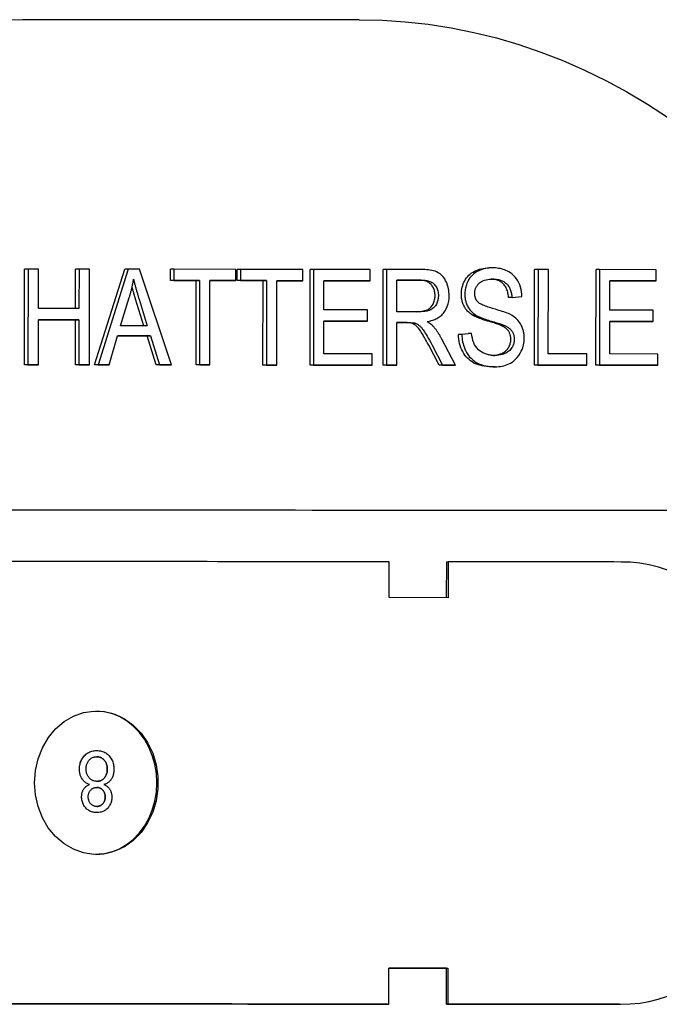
# Model space of a CAD drawing. Header units: millimetres. Extents: x 230 to 512, y 28 to 398.
# Tile 7 of 12: x 337 to 364, y 357 to 398. Entities that reach past the tile are written whole.
import ezdxf

# ---------------------------------------------------------------- set-up
doc = ezdxf.new("R2010")
doc.units = ezdxf.units.MM
doc.layers.add('Detail', color=2, linetype='Continuous')

msp = doc.modelspace()

# ---------------------------------------------------------------- linework, layer by layer
at = {"layer": 'Detail'}
for p, q in [((351.434, 398.044), (337.84, 398.044)), ((337.441, 383.609), (337.443, 387.609)), ((337.586, 387.609), (337.443, 387.609)), ((337.586, 387.609), (337.584, 383.609)), ((338.021, 387.609), (337.586, 387.609)), ((338.02, 385.966), (338.021, 387.609)), ((339.575, 385.964), (339.576, 387.608)), ((339.719, 387.608), (339.576, 387.608)), ((339.719, 387.608), (339.718, 385.964)), ((340.153, 387.607), (339.719, 387.608)), ((340.151, 383.607), (340.153, 387.607)), ((340.373, 383.607), (341.633, 387.606)), ((341.777, 387.606), (340.516, 383.607)), ((341.777, 387.606), (341.633, 387.606)), ((342.246, 387.606), (341.777, 387.606)), ((343.583, 383.604), (342.246, 387.606)), ((343.541, 387.132), (343.541, 387.604)), ((343.685, 387.604), (343.541, 387.604)), ((343.685, 387.604), (343.685, 387.132)), ((346.282, 387.602), (343.685, 387.604)), ((346.282, 387.13), (346.282, 387.602)), ((346.338, 387.13), (346.339, 387.602)), ((346.482, 387.602), (346.339, 387.602)), ((346.482, 387.602), (346.482, 387.13)), ((349.079, 387.6), (346.482, 387.602)), ((349.079, 387.127), (349.079, 387.6)), ((349.388, 383.6), (349.39, 387.6)), ((349.534, 387.6), (349.39, 387.6)), ((349.534, 387.6), (349.532, 383.6)), ((351.906, 387.598), (349.534, 387.6)), ((351.906, 387.125), (351.906, 387.598)), ((352.44, 383.597), (352.442, 387.597)), ((352.586, 387.597), (352.442, 387.597)), ((352.586, 387.597), (352.583, 383.597)), ((354.039, 387.596), (352.586, 387.597)), ((357.015, 387.664), (356.871, 387.664)), ((358.776, 383.592), (358.778, 387.592)), ((358.922, 387.592), (358.778, 387.592)), ((358.922, 387.592), (358.919, 383.592)), ((359.356, 387.592), (358.922, 387.592)), ((359.354, 384.064), (359.356, 387.592)), ((361.348, 383.59), (361.35, 387.59)), ((361.494, 387.59), (361.35, 387.59)), ((361.494, 387.59), (361.492, 383.59)), ((363.866, 387.588), (361.494, 387.59)), ((363.866, 387.115), (363.866, 387.588)), ((344.62, 387.131), (343.541, 387.132)), ((343.685, 387.132), (343.541, 387.132)), ((343.685, 387.132), (344.763, 387.131)), ((344.618, 383.603), (344.62, 387.131)), ((344.763, 387.131), (344.62, 387.131)), ((344.763, 387.131), (344.762, 383.603)), ((345.196, 383.603), (345.198, 387.131)), ((345.198, 387.131), (346.282, 387.13)), ((346.138, 387.13), (345.198, 387.13)), ((346.282, 387.13), (346.138, 387.13)), ((347.417, 387.129), (346.338, 387.13)), ((346.482, 387.13), (346.338, 387.13)), ((346.482, 387.13), (347.561, 387.129)), ((347.415, 383.601), (347.417, 387.129)), ((347.561, 387.129), (347.417, 387.129)), ((347.561, 387.129), (347.559, 383.601)), ((347.993, 383.601), (347.995, 387.128)), ((348.936, 387.127), (347.995, 387.128)), ((347.995, 387.128), (349.079, 387.127)), ((349.079, 387.127), (348.936, 387.127)), ((349.967, 385.904), (349.968, 387.127)), ((351.763, 387.125), (349.968, 387.127)), ((349.968, 387.127), (351.906, 387.125)), ((351.906, 387.125), (351.763, 387.125)), ((353.019, 385.831), (353.02, 387.155)), ((353.913, 387.154), (353.02, 387.155)), ((353.02, 387.155), (354.056, 387.154)), ((361.927, 385.894), (361.928, 387.117)), ((363.723, 387.115), (361.928, 387.117)), ((361.928, 387.117), (363.866, 387.115)), ((363.866, 387.115), (363.723, 387.115)), ((341.461, 385.246), (341.824, 386.42)), ((342.431, 385.246), (342.087, 386.356)), ((342.231, 386.356), (342.575, 385.246)), ((357.835, 386.428), (357.691, 386.428)), ((357.835, 386.428), (358.249, 386.467)), ((339.718, 385.964), (338.02, 385.966)), ((351.783, 385.903), (349.967, 385.904)), ((351.783, 385.43), (351.783, 385.903)), ((363.743, 385.893), (361.927, 385.894)), ((363.743, 385.42), (363.743, 385.893)), ((338.018, 383.609), (338.02, 385.493)), ((339.574, 385.492), (338.02, 385.493)), ((338.02, 385.493), (339.718, 385.492)), ((339.573, 383.608), (339.574, 385.492)), ((339.718, 385.492), (339.574, 385.492)), ((339.718, 385.492), (339.717, 383.608)), ((353.951, 385.831), (353.019, 385.831)), ((356.323, 385.692), (356.18, 385.692)), ((342.575, 385.246), (341.461, 385.246)), ((349.966, 384.072), (349.967, 385.432)), ((349.967, 385.432), (351.783, 385.43)), ((351.639, 385.43), (349.967, 385.431)), ((351.783, 385.43), (351.639, 385.43)), ((353.018, 383.597), (353.019, 385.374)), ((353.378, 385.374), (353.019, 385.374)), ((353.019, 385.374), (353.521, 385.374)), ((353.763, 385.355), (353.62, 385.355)), ((357.544, 385.242), (357.401, 385.242)), ((361.926, 384.062), (361.927, 385.422)), ((363.599, 385.42), (361.927, 385.422)), ((361.927, 385.422), (363.743, 385.42)), ((363.743, 385.42), (363.599, 385.42)), ((340.975, 383.607), (341.336, 384.817)), ((342.566, 384.816), (341.336, 384.817)), ((341.336, 384.817), (342.709, 384.816)), ((342.945, 383.605), (342.566, 384.816)), ((342.709, 384.816), (342.566, 384.816)), ((342.709, 384.816), (343.088, 383.605)), ((355.468, 383.595), (354.902, 384.684)), ((355.592, 384.881), (356.002, 384.923)), ((355.736, 384.881), (355.592, 384.881)), ((356.145, 384.923), (355.736, 384.881)), ((356.145, 384.923), (356.002, 384.923)), ((354.783, 383.595), (354.348, 384.428)), ((354.492, 384.428), (354.926, 383.595)), ((351.979, 384.07), (349.966, 384.072)), ((351.979, 383.598), (351.979, 384.07)), ((360.967, 384.063), (359.354, 384.064)), ((360.967, 383.59), (360.967, 384.063)), ((363.939, 384.06), (361.926, 384.062)), ((363.939, 383.588), (363.939, 384.06)), ((337.875, 383.609), (337.441, 383.609)), ((337.584, 383.609), (337.441, 383.609)), ((337.584, 383.609), (338.018, 383.609)), ((338.018, 383.609), (337.875, 383.609)), ((340.008, 383.607), (339.573, 383.608)), ((339.717, 383.608), (339.573, 383.608)), ((339.717, 383.608), (340.151, 383.607)), ((340.151, 383.607), (340.008, 383.607)), ((340.832, 383.607), (340.373, 383.607)), ((340.516, 383.607), (340.373, 383.607)), ((340.516, 383.607), (340.975, 383.607)), ((340.975, 383.607), (340.832, 383.607)), ((343.439, 383.604), (342.945, 383.605)), ((343.088, 383.605), (342.945, 383.605)), ((343.088, 383.605), (343.583, 383.604)), ((343.583, 383.604), (343.439, 383.604)), ((345.053, 383.603), (344.618, 383.603)), ((344.762, 383.603), (344.618, 383.603)), ((344.762, 383.603), (345.196, 383.603)), ((345.196, 383.603), (345.053, 383.603)), ((347.85, 383.601), (347.415, 383.601)), ((347.559, 383.601), (347.415, 383.601)), ((347.559, 383.601), (347.993, 383.601)), ((347.993, 383.601), (347.85, 383.601)), ((351.836, 383.598), (349.388, 383.6)), ((349.532, 383.6), (349.388, 383.6)), ((349.532, 383.6), (351.979, 383.598)), ((351.979, 383.598), (351.836, 383.598)), ((352.875, 383.597), (352.44, 383.597)), ((352.583, 383.597), (352.44, 383.597)), ((352.583, 383.597), (353.018, 383.597)), ((353.018, 383.597), (352.875, 383.597)), ((355.325, 383.595), (354.783, 383.595)), ((354.926, 383.595), (354.783, 383.595)), ((354.926, 383.595), (355.468, 383.595)), ((355.468, 383.595), (355.325, 383.595)), ((357.135, 383.526), (356.992, 383.526)), ((360.824, 383.59), (358.776, 383.592)), ((358.919, 383.592), (358.776, 383.592)), ((358.919, 383.592), (360.967, 383.59)), ((360.967, 383.59), (360.824, 383.59)), ((363.796, 383.588), (361.348, 383.59)), ((361.492, 383.59), (361.348, 383.59)), ((361.492, 383.59), (363.939, 383.588)), ((363.939, 383.588), (363.796, 383.588)), ((352.695, 373.871), (352.696, 375.371)), ((355.1, 373.869), (355.101, 375.369)), ((355.101, 375.369), (355.159, 375.369)), ((355.159, 375.369), (355.158, 373.869)), ((355.158, 373.869), (352.695, 373.871)), ((340.46, 367.474), (340.46, 367.474)), ((340.153, 366.053), (340.153, 366.053)), ((340.464, 364.881), (340.464, 364.881)), ((352.685, 356.871), (352.686, 358.371)), ((352.686, 358.371), (355.149, 358.369)), ((355.091, 358.369), (355.149, 358.369)), ((355.091, 356.869), (355.091, 358.369)), ((355.149, 358.369), (355.148, 356.869)), ((352.629, 356.871), (352.685, 356.871)), ((355.091, 356.869), (355.148, 356.869)), ((362.325, 356.863), (362.387, 356.863))]:
    msp.add_line(p, q, dxfattribs=at)
at = {"layer": 'Detail', "flags": 128}
for points in [[(351.434, 398.044), (352.399, 398.023), (353.363, 397.959), (354.325, 397.852), (355.282, 397.703), (356.234, 397.512), (357.179, 397.28), (358.116, 397.005), (359.044, 396.69), (359.96, 396.334), (360.865, 395.938), (361.757, 395.503), (362.635, 395.03), (363.497, 394.518), (364.342, 393.969)], [(355.205, 386.503), (355.203, 386.577), (355.198, 386.649), (355.189, 386.721), (355.176, 386.793), (355.16, 386.863), (355.14, 386.932), (355.116, 386.999), (355.089, 387.064), (355.058, 387.128), (355.017, 387.199), (354.964, 387.275), (354.898, 387.35), (354.823, 387.415), (354.75, 387.463), (354.68, 387.498), (354.616, 387.523), (354.551, 387.542), (354.483, 387.558), (354.412, 387.57), (354.34, 387.58), (354.265, 387.587), (354.19, 387.592), (354.115, 387.595), (354.039, 387.596)], [(355.716, 386.561), (355.718, 386.636), (355.725, 386.711), (355.736, 386.783), (355.751, 386.855), (355.771, 386.925), (355.795, 386.994), (355.824, 387.062), (355.857, 387.128), (355.895, 387.191), (355.936, 387.251), (355.981, 387.307), (356.031, 387.359), (356.084, 387.407), (356.142, 387.451), (356.204, 387.491), (356.269, 387.527), (356.338, 387.559), (356.409, 387.587), (356.481, 387.61), (356.556, 387.63), (356.632, 387.644), (356.71, 387.655), (356.791, 387.661), (356.873, 387.664)], [(357.016, 387.664), (356.881, 387.658), (356.746, 387.639), (356.616, 387.608), (356.506, 387.569), (356.418, 387.53), (356.352, 387.493), (356.291, 387.454), (356.232, 387.41), (356.176, 387.36), (356.124, 387.305), (356.075, 387.246), (356.034, 387.185), (355.999, 387.125), (355.969, 387.066), (355.945, 387.011), (355.926, 386.959), (355.91, 386.911), (355.897, 386.863), (355.885, 386.814), (355.876, 386.764), (355.868, 386.714), (355.863, 386.663), (355.86, 386.612), (355.859, 386.561)], [(358.249, 386.467), (358.243, 386.567), (358.232, 386.665), (358.213, 386.762), (358.189, 386.856), (358.157, 386.948), (358.119, 387.036), (358.075, 387.121), (358.024, 387.202), (357.965, 387.278), (357.901, 387.347), (357.836, 387.405), (357.77, 387.454), (357.705, 387.495), (357.643, 387.528), (357.583, 387.556), (357.522, 387.58), (357.46, 387.601), (357.398, 387.618), (357.335, 387.633), (357.272, 387.644), (357.208, 387.653), (357.144, 387.659), (357.08, 387.662), (357.016, 387.664)], [(341.824, 386.42), (341.833, 386.451), (341.842, 386.482), (341.851, 386.514), (341.859, 386.545), (341.868, 386.577), (341.876, 386.608), (341.885, 386.64), (341.893, 386.671), (341.901, 386.703), (341.908, 386.735), (341.916, 386.767), (341.924, 386.799), (341.931, 386.831), (341.938, 386.863), (341.945, 386.895), (341.952, 386.927), (341.959, 386.959), (341.965, 386.991), (341.972, 387.023), (341.978, 387.055), (341.984, 387.088), (341.99, 387.12), (341.996, 387.153), (342.001, 387.185)], [(342.001, 387.185), (342.009, 387.15), (342.018, 387.115), (342.027, 387.08), (342.035, 387.045), (342.044, 387.009), (342.054, 386.974), (342.063, 386.939), (342.072, 386.904), (342.082, 386.869), (342.091, 386.835), (342.1, 386.801), (342.11, 386.766), (342.12, 386.732), (342.129, 386.698), (342.139, 386.663), (342.149, 386.629), (342.159, 386.595), (342.169, 386.56), (342.179, 386.526), (342.19, 386.491), (342.2, 386.457), (342.21, 386.423), (342.22, 386.389), (342.231, 386.356)], [(354.614, 386.504), (354.613, 386.55), (354.61, 386.596), (354.604, 386.639), (354.596, 386.682), (354.585, 386.723), (354.572, 386.762), (354.557, 386.8), (354.54, 386.837), (354.52, 386.873), (354.498, 386.907), (354.473, 386.939), (354.446, 386.97), (354.417, 387), (354.384, 387.026), (354.35, 387.051), (354.312, 387.072), (354.272, 387.091), (354.229, 387.108), (354.183, 387.122), (354.134, 387.133), (354.083, 387.142), (354.029, 387.149), (353.972, 387.152), (353.913, 387.154)], [(354.056, 387.154), (354.1, 387.153), (354.143, 387.151), (354.187, 387.147), (354.231, 387.142), (354.274, 387.134), (354.316, 387.124), (354.359, 387.112), (354.401, 387.097), (354.442, 387.079), (354.481, 387.058), (354.517, 387.034), (354.551, 387.008), (354.582, 386.978), (354.611, 386.945), (354.639, 386.909), (354.664, 386.871), (354.686, 386.831), (354.706, 386.788), (354.722, 386.743), (354.735, 386.697), (354.746, 386.65), (354.752, 386.602), (354.756, 386.553), (354.758, 386.504)], [(356.276, 386.597), (356.277, 386.632), (356.28, 386.667), (356.285, 386.701), (356.292, 386.735), (356.3, 386.768), (356.311, 386.8), (356.324, 386.832), (356.338, 386.862), (356.354, 386.89), (356.371, 386.918), (356.39, 386.944), (356.41, 386.969), (356.431, 386.993), (356.453, 387.016), (356.481, 387.042), (356.517, 387.07), (356.562, 387.098), (356.617, 387.126), (356.682, 387.15), (356.751, 387.169), (356.821, 387.182), (356.893, 387.191), (356.964, 387.196), (357.033, 387.197)], [(357.691, 386.428), (357.685, 386.488), (357.677, 386.545), (357.666, 386.599), (357.654, 386.652), (357.64, 386.702), (357.623, 386.749), (357.605, 386.794), (357.584, 386.837), (357.562, 386.878), (357.537, 386.916), (357.51, 386.952), (357.482, 386.985), (357.451, 387.016), (357.418, 387.045), (357.382, 387.071), (357.344, 387.094), (357.304, 387.115), (357.262, 387.134), (357.217, 387.151), (357.17, 387.164), (357.12, 387.176), (357.068, 387.185), (357.014, 387.191), (356.957, 387.195)], [(357.033, 387.197), (357.112, 387.195), (357.192, 387.187), (357.272, 387.174), (357.349, 387.154), (357.424, 387.126), (357.489, 387.093), (357.541, 387.059), (357.583, 387.026), (357.614, 386.997), (357.64, 386.968), (357.665, 386.937), (357.688, 386.905), (357.709, 386.872), (357.728, 386.836), (357.746, 386.799), (357.762, 386.761), (357.777, 386.722), (357.789, 386.681), (357.8, 386.64), (357.81, 386.599), (357.818, 386.556), (357.825, 386.514), (357.83, 386.471), (357.835, 386.428)], [(342.087, 386.356), (342.08, 386.379), (342.073, 386.403), (342.066, 386.426), (342.059, 386.449), (342.052, 386.471), (342.045, 386.494), (342.039, 386.516), (342.032, 386.539), (342.026, 386.56), (342.019, 386.582), (342.013, 386.604), (342.007, 386.625), (342.001, 386.646), (341.995, 386.667), (341.989, 386.688), (341.983, 386.709), (341.977, 386.729), (341.971, 386.749), (341.966, 386.769), (341.96, 386.789), (341.955, 386.809), (341.949, 386.828), (341.944, 386.847), (341.939, 386.866)], [(353.831, 385.831), (353.901, 385.833), (353.967, 385.837), (354.029, 385.843), (354.087, 385.852), (354.142, 385.863), (354.192, 385.876), (354.238, 385.891), (354.281, 385.909), (354.32, 385.929), (354.357, 385.953), (354.392, 385.979), (354.424, 386.007), (354.454, 386.039), (354.482, 386.073), (354.507, 386.11), (354.529, 386.15), (354.549, 386.192), (354.566, 386.234), (354.581, 386.277), (354.593, 386.321), (354.602, 386.365), (354.609, 386.411), (354.613, 386.457), (354.614, 386.504)], [(354.758, 386.504), (354.752, 386.409), (354.735, 386.316), (354.707, 386.227), (354.67, 386.145), (354.629, 386.079), (354.589, 386.03), (354.551, 385.992), (354.512, 385.961), (354.474, 385.935), (354.437, 385.915), (354.403, 385.9), (354.371, 385.888), (354.34, 385.877), (354.308, 385.868), (354.274, 385.86), (354.24, 385.853), (354.205, 385.848), (354.17, 385.843), (354.134, 385.839), (354.098, 385.836), (354.061, 385.833), (354.024, 385.832), (353.987, 385.831), (353.951, 385.831)], [(354.283, 385.416), (354.329, 385.424), (354.376, 385.434), (354.422, 385.445), (354.469, 385.458), (354.515, 385.473), (354.56, 385.489), (354.605, 385.507), (354.65, 385.527), (354.693, 385.549), (354.736, 385.573), (354.777, 385.599), (354.817, 385.628), (354.856, 385.659), (354.894, 385.692), (354.93, 385.728), (354.964, 385.767), (354.999, 385.813), (355.04, 385.874), (355.084, 385.952), (355.126, 386.046), (355.161, 386.155), (355.186, 386.269), (355.2, 386.385), (355.205, 386.503)], [(356.18, 385.692), (356.142, 385.717), (356.105, 385.743), (356.07, 385.771), (356.037, 385.799), (356.005, 385.829), (355.975, 385.859), (355.947, 385.891), (355.92, 385.923), (355.895, 385.957), (355.872, 385.992), (355.85, 386.027), (355.83, 386.064), (355.812, 386.101), (355.795, 386.139), (355.78, 386.178), (355.767, 386.218), (355.755, 386.258), (355.744, 386.299), (355.736, 386.341), (355.728, 386.384), (355.723, 386.427), (355.719, 386.471), (355.717, 386.515), (355.716, 386.561)], [(355.859, 386.561), (355.86, 386.523), (355.861, 386.486), (355.864, 386.449), (355.868, 386.412), (355.873, 386.375), (355.879, 386.339), (355.887, 386.303), (355.896, 386.267), (355.906, 386.232), (355.918, 386.195), (355.932, 386.157), (355.948, 386.118), (355.967, 386.077), (355.988, 386.037), (356.013, 385.995), (356.041, 385.954), (356.071, 385.914), (356.103, 385.876), (356.137, 385.84), (356.172, 385.807), (356.208, 385.775), (356.246, 385.746), (356.284, 385.718), (356.323, 385.692)], [(356.403, 386.24), (356.393, 386.252), (356.384, 386.264), (356.374, 386.276), (356.365, 386.288), (356.356, 386.301), (356.348, 386.315), (356.34, 386.328), (356.333, 386.343), (356.326, 386.357), (356.319, 386.372), (356.313, 386.387), (356.307, 386.402), (356.302, 386.417), (356.297, 386.433), (356.293, 386.449), (356.289, 386.465), (356.286, 386.481), (356.284, 386.497), (356.281, 386.514), (356.279, 386.53), (356.278, 386.547), (356.277, 386.564), (356.276, 386.58), (356.276, 386.597)], [(357.789, 385.7), (357.74, 385.725), (357.686, 385.75), (357.627, 385.774), (357.564, 385.798), (357.497, 385.821), (357.429, 385.844), (357.359, 385.867), (357.288, 385.888), (357.217, 385.91), (357.147, 385.93), (357.079, 385.95), (357.014, 385.969), (356.952, 385.988), (356.895, 386.005), (356.839, 386.023), (356.783, 386.042), (356.726, 386.063), (356.671, 386.084), (356.618, 386.106), (356.568, 386.13), (356.521, 386.154), (356.478, 386.18), (356.438, 386.209), (356.403, 386.24)], [(357.401, 385.242), (357.376, 385.254), (357.348, 385.266), (357.315, 385.279), (357.277, 385.293), (357.235, 385.308), (357.188, 385.324), (357.137, 385.341), (357.082, 385.359), (357.022, 385.377), (356.957, 385.397), (356.889, 385.418), (356.815, 385.44), (356.742, 385.462), (356.672, 385.483), (356.606, 385.505), (356.543, 385.527), (356.485, 385.548), (356.43, 385.569), (356.379, 385.59), (356.331, 385.611), (356.288, 385.631), (356.248, 385.651), (356.212, 385.672), (356.18, 385.692)], [(356.323, 385.692), (356.369, 385.664), (356.419, 385.637), (356.474, 385.611), (356.532, 385.586), (356.593, 385.562), (356.656, 385.538), (356.72, 385.516), (356.785, 385.494), (356.849, 385.474), (356.912, 385.454), (356.974, 385.435), (357.033, 385.418), (357.089, 385.401), (357.142, 385.384), (357.194, 385.368), (357.244, 385.353), (357.292, 385.337), (357.337, 385.322), (357.38, 385.307), (357.42, 385.293), (357.456, 385.279), (357.49, 385.266), (357.519, 385.254), (357.544, 385.242)], [(358.346, 384.723), (358.345, 384.762), (358.344, 384.801), (358.341, 384.839), (358.337, 384.878), (358.332, 384.916), (358.327, 384.953), (358.319, 384.991), (358.311, 385.028), (358.301, 385.065), (358.291, 385.102), (358.278, 385.14), (358.262, 385.182), (358.243, 385.226), (358.219, 385.273), (358.192, 385.322), (358.159, 385.372), (358.122, 385.423), (358.08, 385.471), (358.036, 385.517), (357.99, 385.559), (357.942, 385.599), (357.892, 385.635), (357.841, 385.669), (357.789, 385.7)], [(353.62, 385.355), (353.613, 385.357), (353.607, 385.358), (353.6, 385.36), (353.592, 385.361), (353.585, 385.362), (353.577, 385.363), (353.568, 385.364), (353.56, 385.365), (353.551, 385.366), (353.541, 385.367), (353.532, 385.368), (353.522, 385.369), (353.511, 385.37), (353.501, 385.37), (353.49, 385.371), (353.479, 385.372), (353.467, 385.372), (353.455, 385.373), (353.443, 385.373), (353.431, 385.373), (353.418, 385.373), (353.405, 385.374), (353.391, 385.374), (353.378, 385.374)], [(353.521, 385.374), (353.531, 385.374), (353.54, 385.374), (353.55, 385.374), (353.56, 385.373), (353.57, 385.373), (353.58, 385.373), (353.591, 385.373), (353.601, 385.372), (353.611, 385.372), (353.621, 385.372), (353.631, 385.371), (353.641, 385.371), (353.651, 385.37), (353.66, 385.369), (353.67, 385.369), (353.68, 385.368), (353.69, 385.367), (353.701, 385.366), (353.712, 385.364), (353.722, 385.363), (353.733, 385.361), (353.743, 385.359), (353.753, 385.357), (353.763, 385.355)], [(354.348, 384.428), (354.302, 384.515), (354.258, 384.597), (354.216, 384.674), (354.176, 384.745), (354.138, 384.812), (354.102, 384.872), (354.068, 384.928), (354.037, 384.978), (354.006, 385.024), (353.977, 385.067), (353.948, 385.106), (353.921, 385.141), (353.894, 385.173), (353.867, 385.201), (353.842, 385.226), (353.817, 385.247), (353.793, 385.266), (353.768, 385.283), (353.744, 385.299), (353.719, 385.313), (353.694, 385.326), (353.67, 385.337), (353.645, 385.347), (353.62, 385.355)], [(353.763, 385.355), (353.792, 385.345), (353.82, 385.334), (353.848, 385.32), (353.875, 385.306), (353.902, 385.289), (353.928, 385.271), (353.952, 385.253), (353.975, 385.234), (353.996, 385.215), (354.016, 385.195), (354.036, 385.174), (354.055, 385.152), (354.074, 385.128), (354.095, 385.101), (354.119, 385.069), (354.145, 385.031), (354.174, 384.987), (354.206, 384.936), (354.243, 384.877), (354.283, 384.808), (354.328, 384.73), (354.377, 384.641), (354.432, 384.541), (354.492, 384.428)], [(354.542, 385.217), (354.533, 385.228), (354.523, 385.238), (354.513, 385.247), (354.503, 385.257), (354.492, 385.266), (354.482, 385.276), (354.471, 385.285), (354.461, 385.294), (354.45, 385.302), (354.439, 385.311), (354.428, 385.319), (354.418, 385.327), (354.407, 385.335), (354.396, 385.343), (354.385, 385.351), (354.373, 385.358), (354.362, 385.366), (354.351, 385.373), (354.34, 385.381), (354.328, 385.388), (354.317, 385.395), (354.305, 385.402), (354.294, 385.409), (354.283, 385.416)], [(354.902, 384.684), (354.889, 384.708), (354.876, 384.732), (354.862, 384.756), (354.849, 384.78), (354.835, 384.803), (354.822, 384.827), (354.808, 384.85), (354.794, 384.873), (354.779, 384.896), (354.765, 384.919), (354.75, 384.942), (354.735, 384.964), (354.721, 384.987), (354.705, 385.009), (354.69, 385.031), (354.674, 385.052), (354.659, 385.074), (354.643, 385.095), (354.626, 385.116), (354.61, 385.137), (354.593, 385.157), (354.577, 385.178), (354.56, 385.198), (354.542, 385.217)], [(357.785, 384.678), (357.784, 384.709), (357.783, 384.74), (357.78, 384.77), (357.775, 384.799), (357.77, 384.827), (357.763, 384.855), (357.755, 384.882), (357.746, 384.908), (357.735, 384.934), (357.724, 384.959), (357.711, 384.984), (357.697, 385.007), (357.681, 385.03), (357.664, 385.053), (357.645, 385.075), (357.624, 385.096), (357.602, 385.116), (357.578, 385.136), (357.553, 385.156), (357.526, 385.174), (357.497, 385.192), (357.467, 385.21), (357.434, 385.226), (357.401, 385.242)], [(357.544, 385.242), (357.574, 385.228), (357.603, 385.213), (357.632, 385.197), (357.661, 385.18), (357.689, 385.161), (357.716, 385.141), (357.742, 385.119), (357.768, 385.096), (357.792, 385.071), (357.814, 385.044), (357.834, 385.017), (357.851, 384.989), (357.866, 384.962), (357.878, 384.936), (357.889, 384.91), (357.897, 384.885), (357.905, 384.86), (357.911, 384.835), (357.917, 384.809), (357.921, 384.783), (357.924, 384.757), (357.927, 384.731), (357.928, 384.705), (357.928, 384.678)], [(356.99, 383.526), (356.881, 383.529), (356.776, 383.536), (356.676, 383.549), (356.58, 383.566), (356.489, 383.589), (356.403, 383.616), (356.321, 383.648), (356.244, 383.685), (356.171, 383.728), (356.102, 383.775), (356.037, 383.827), (355.976, 383.884), (355.919, 383.946), (355.867, 384.013), (355.818, 384.085), (355.773, 384.161), (355.733, 384.242), (355.698, 384.325), (355.668, 384.411), (355.643, 384.5), (355.622, 384.591), (355.607, 384.685), (355.597, 384.782), (355.592, 384.881)], [(355.736, 384.881), (355.739, 384.804), (355.746, 384.727), (355.756, 384.65), (355.769, 384.574), (355.786, 384.5), (355.806, 384.427), (355.83, 384.355), (355.858, 384.284), (355.892, 384.208), (355.935, 384.128), (355.987, 384.046), (356.048, 383.963), (356.119, 383.884), (356.196, 383.813), (356.278, 383.751), (356.364, 383.698), (356.453, 383.653), (356.546, 383.616), (356.642, 383.586), (356.739, 383.563), (356.838, 383.546), (356.937, 383.535), (357.036, 383.528), (357.134, 383.526)], [(357.114, 383.999), (357.075, 383.999), (357.036, 384.001), (356.997, 384.004), (356.958, 384.009), (356.92, 384.014), (356.882, 384.021), (356.844, 384.03), (356.806, 384.04), (356.768, 384.051), (356.731, 384.064), (356.694, 384.079), (356.657, 384.095), (356.615, 384.116), (356.561, 384.146), (356.5, 384.186), (356.436, 384.238), (356.373, 384.3), (356.318, 384.37), (356.272, 384.447), (356.232, 384.534), (356.201, 384.627), (356.176, 384.724), (356.158, 384.823), (356.145, 384.923)], [(357.044, 384.001), (357.1, 384.005), (357.154, 384.012), (357.207, 384.022), (357.258, 384.034), (357.307, 384.048), (357.355, 384.065), (357.402, 384.085), (357.446, 384.107), (357.488, 384.131), (357.527, 384.157), (357.563, 384.184), (357.596, 384.214), (357.627, 384.245), (357.654, 384.279), (357.679, 384.314), (357.702, 384.351), (357.721, 384.389), (357.738, 384.428), (357.752, 384.467), (357.764, 384.508), (357.773, 384.549), (357.78, 384.591), (357.784, 384.634), (357.785, 384.678)], [(357.928, 384.678), (357.928, 384.642), (357.925, 384.607), (357.92, 384.571), (357.914, 384.536), (357.906, 384.502), (357.896, 384.468), (357.884, 384.435), (357.87, 384.402), (357.853, 384.365), (357.832, 384.328), (357.805, 384.289), (357.774, 384.249), (357.738, 384.212), (357.699, 384.179), (357.658, 384.149), (357.616, 384.122), (357.573, 384.098), (357.528, 384.077), (357.477, 384.057), (357.419, 384.039), (357.354, 384.022), (357.282, 384.01), (357.202, 384.002), (357.114, 383.999)], [(357.134, 383.526), (357.206, 383.528), (357.279, 383.533), (357.351, 383.542), (357.423, 383.555), (357.494, 383.572), (357.564, 383.594), (357.633, 383.62), (357.701, 383.65), (357.768, 383.685), (357.837, 383.727), (357.91, 383.779), (357.984, 383.843), (358.057, 383.919), (358.124, 384.005), (358.179, 384.092), (358.223, 384.175), (358.256, 384.251), (358.281, 384.32), (358.301, 384.385), (358.317, 384.451), (358.329, 384.518), (358.338, 384.585), (358.344, 384.654), (358.346, 384.723)], [(352.696, 375.371), (352.278, 375.371), (351.861, 375.371), (351.442, 375.372), (351.023, 375.372), (350.603, 375.372), (350.182, 375.373), (349.761, 375.373), (349.339, 375.373), (348.916, 375.374), (348.493, 375.374), (348.069, 375.374), (347.644, 375.375), (347.219, 375.375), (346.793, 375.375), (346.367, 375.376), (345.939, 375.376), (345.511, 375.376), (345.083, 375.377), (344.654, 375.377), (344.224, 375.377), (343.794, 375.378), (343.362, 375.378), (342.931, 375.378), (342.498, 375.379), (342.065, 375.379), (341.632, 375.379), (341.197, 375.38), (340.763, 375.38), (340.327, 375.38), (339.891, 375.381), (339.454, 375.381), (339.017, 375.381), (338.579, 375.382), (338.141, 375.382), (337.701, 375.382), (337.262, 375.383), (336.821, 375.383)], [(362.397, 375.362), (362.1, 375.363), (361.803, 375.363), (361.505, 375.363), (361.207, 375.364), (360.908, 375.364), (360.609, 375.364), (360.309, 375.364), (360.01, 375.365), (359.709, 375.365), (359.409, 375.365), (359.108, 375.365), (358.806, 375.366), (358.505, 375.366), (358.202, 375.366), (357.9, 375.366), (357.597, 375.367), (357.293, 375.367), (356.99, 375.367), (356.685, 375.367), (356.381, 375.368), (356.076, 375.368), (355.77, 375.368), (355.465, 375.368), (355.159, 375.369)], [(364.346, 375.024), (363.965, 375.145), (363.578, 375.24), (363.187, 375.308), (362.793, 375.349), (362.397, 375.362)], [(337.857, 366.132), (337.894, 366.64), (338.006, 367.131), (338.189, 367.596), (338.436, 368.016), (338.742, 368.384), (339.096, 368.686), (339.489, 368.915), (339.91, 369.063), (340.345, 369.128), (340.783, 369.106), (341.211, 368.999), (341.617, 368.809), (341.988, 368.542), (342.316, 368.206), (342.589, 367.81), (342.801, 367.366), (342.947, 366.885), (343.02, 366.384), (343.02, 365.875), (342.946, 365.374), (342.801, 364.894), (342.589, 364.45), (342.315, 364.054), (341.987, 363.718), (341.616, 363.451), (341.21, 363.262), (340.782, 363.155), (340.344, 363.133), (339.909, 363.198), (339.488, 363.347), (339.095, 363.576), (338.741, 363.878), (338.435, 364.246), (338.187, 364.668), (338.005, 365.133), (337.894, 365.625), (337.857, 366.132)], [(340.429, 363.13), (340.764, 363.16), (341.092, 363.239), (341.408, 363.367), (341.708, 363.542), (341.985, 363.761), (342.235, 364.02), (342.454, 364.314), (342.638, 364.639), (342.784, 364.989), (342.891, 365.359), (342.956, 365.741), (342.977, 366.131), (342.955, 366.52), (342.891, 366.902), (342.784, 367.272), (342.638, 367.622), (342.453, 367.947), (342.234, 368.241), (341.984, 368.5), (341.707, 368.719), (341.408, 368.894), (341.091, 369.022), (340.763, 369.101), (340.428, 369.13)], [(339.739, 366.706), (339.74, 366.759), (339.744, 366.811), (339.751, 366.862), (339.761, 366.911), (339.773, 366.959), (339.789, 367.005), (339.806, 367.05), (339.827, 367.093), (339.851, 367.135), (339.877, 367.176), (339.906, 367.215), (339.938, 367.252), (339.972, 367.288), (340.008, 367.32), (340.045, 367.349), (340.084, 367.375), (340.125, 367.398), (340.168, 367.418), (340.212, 367.435), (340.259, 367.449), (340.306, 367.46), (340.356, 367.468), (340.407, 367.472), (340.46, 367.474)], [(339.739, 366.706), (339.74, 366.759), (339.744, 366.811), (339.751, 366.862), (339.761, 366.911), (339.773, 366.958), (339.788, 367.005), (339.806, 367.05), (339.827, 367.093), (339.851, 367.135), (339.877, 367.175), (339.906, 367.214), (339.938, 367.252), (339.971, 367.287), (340.007, 367.32), (340.045, 367.349), (340.084, 367.375), (340.125, 367.398), (340.167, 367.418), (340.212, 367.435), (340.258, 367.449), (340.306, 367.46), (340.355, 367.467), (340.407, 367.472), (340.46, 367.474)], [(340.46, 367.474), (340.513, 367.472), (340.565, 367.467), (340.614, 367.46), (340.662, 367.449), (340.708, 367.435), (340.753, 367.418), (340.795, 367.398), (340.836, 367.374), (340.875, 367.348), (340.912, 367.319), (340.948, 367.286), (340.982, 367.251), (341.014, 367.213), (341.042, 367.173), (341.069, 367.132), (341.092, 367.09), (341.113, 367.046), (341.13, 367), (341.145, 366.953), (341.158, 366.905), (341.167, 366.854), (341.174, 366.803), (341.178, 366.749), (341.18, 366.695)], [(340.016, 366.709), (340.017, 366.745), (340.02, 366.781), (340.024, 366.815), (340.03, 366.848), (340.038, 366.88), (340.047, 366.911), (340.058, 366.941), (340.071, 366.969), (340.086, 366.997), (340.103, 367.024), (340.121, 367.049), (340.141, 367.074), (340.162, 367.097), (340.184, 367.118), (340.207, 367.137), (340.231, 367.154), (340.256, 367.169), (340.282, 367.182), (340.309, 367.193), (340.337, 367.202), (340.366, 367.209), (340.396, 367.214), (340.427, 367.217), (340.459, 367.218)], [(340.903, 366.697), (340.902, 366.73), (340.9, 366.763), (340.896, 366.796), (340.89, 366.828), (340.882, 366.861), (340.873, 366.892), (340.862, 366.924), (340.849, 366.955), (340.835, 366.986), (340.819, 367.014), (340.801, 367.041), (340.782, 367.066), (340.761, 367.09), (340.739, 367.111), (340.714, 367.131), (340.689, 367.149), (340.662, 367.165), (340.634, 367.179), (340.606, 367.191), (340.578, 367.201), (340.549, 367.208), (340.519, 367.214), (340.489, 367.217), (340.459, 367.218)], [(340.459, 367.218), (340.489, 367.217), (340.519, 367.214), (340.549, 367.208), (340.578, 367.201), (340.606, 367.191), (340.634, 367.179), (340.662, 367.165), (340.689, 367.149), (340.715, 367.131), (340.739, 367.111), (340.761, 367.09), (340.782, 367.066), (340.801, 367.041), (340.819, 367.014), (340.835, 366.986), (340.849, 366.955), (340.862, 366.924), (340.873, 366.892), (340.882, 366.861), (340.89, 366.828), (340.896, 366.796), (340.9, 366.763), (340.903, 366.73), (340.903, 366.697)], [(340.153, 366.053), (340.119, 366.066), (340.087, 366.081), (340.057, 366.097), (340.028, 366.114), (340, 366.132), (339.974, 366.152), (339.948, 366.173), (339.925, 366.196), (339.902, 366.22), (339.882, 366.245), (339.862, 366.271), (339.844, 366.299), (339.827, 366.328), (339.812, 366.358), (339.798, 366.388), (339.785, 366.42), (339.774, 366.452), (339.765, 366.486), (339.757, 366.52), (339.75, 366.555), (339.745, 366.592), (339.741, 366.629), (339.739, 366.667), (339.739, 366.706)], [(340.153, 366.053), (340.119, 366.066), (340.087, 366.081), (340.057, 366.097), (340.028, 366.114), (340, 366.132), (339.973, 366.152), (339.948, 366.173), (339.925, 366.196), (339.902, 366.22), (339.881, 366.245), (339.862, 366.271), (339.844, 366.299), (339.827, 366.328), (339.812, 366.358), (339.798, 366.388), (339.785, 366.42), (339.774, 366.452), (339.765, 366.486), (339.757, 366.52), (339.75, 366.555), (339.745, 366.592), (339.741, 366.629), (339.739, 366.667), (339.739, 366.706)], [(340.466, 366.188), (340.435, 366.189), (340.404, 366.192), (340.374, 366.197), (340.345, 366.205), (340.316, 366.214), (340.289, 366.225), (340.263, 366.238), (340.237, 366.254), (340.213, 366.271), (340.189, 366.29), (340.166, 366.312), (340.144, 366.335), (340.124, 366.361), (340.105, 366.387), (340.088, 366.414), (340.073, 366.442), (340.06, 366.472), (340.048, 366.503), (340.038, 366.534), (340.03, 366.567), (340.024, 366.601), (340.02, 366.636), (340.017, 366.672), (340.016, 366.709)], [(340.466, 366.188), (340.498, 366.189), (340.528, 366.192), (340.557, 366.197), (340.586, 366.204), (340.613, 366.213), (340.64, 366.224), (340.665, 366.237), (340.69, 366.252), (340.714, 366.27), (340.737, 366.289), (340.759, 366.31), (340.78, 366.333), (340.8, 366.358), (340.818, 366.383), (340.834, 366.41), (340.848, 366.438), (340.861, 366.467), (340.872, 366.497), (340.882, 366.527), (340.89, 366.559), (340.896, 366.592), (340.9, 366.626), (340.902, 366.661), (340.903, 366.697)], [(340.903, 366.697), (340.902, 366.661), (340.9, 366.626), (340.896, 366.592), (340.89, 366.559), (340.882, 366.527), (340.872, 366.497), (340.861, 366.467), (340.848, 366.438), (340.834, 366.41), (340.818, 366.383), (340.8, 366.358), (340.78, 366.333), (340.759, 366.31), (340.737, 366.289), (340.714, 366.27), (340.69, 366.252), (340.665, 366.237), (340.64, 366.224), (340.613, 366.213), (340.586, 366.204), (340.557, 366.197), (340.528, 366.192), (340.498, 366.189), (340.466, 366.188)], [(341.18, 366.695), (341.179, 366.654), (341.177, 366.614), (341.173, 366.576), (341.168, 366.538), (341.161, 366.502), (341.153, 366.467), (341.143, 366.433), (341.131, 366.4), (341.119, 366.368), (341.104, 366.338), (341.089, 366.308), (341.071, 366.28), (341.053, 366.252), (341.033, 366.227), (341.011, 366.203), (340.989, 366.18), (340.965, 366.159), (340.94, 366.139), (340.913, 366.121), (340.885, 366.104), (340.856, 366.089), (340.826, 366.075), (340.794, 366.063), (340.761, 366.052)], [(339.828, 365.544), (339.829, 365.573), (339.83, 365.601), (339.833, 365.629), (339.837, 365.656), (339.842, 365.683), (339.848, 365.709), (339.856, 365.734), (339.864, 365.759), (339.873, 365.783), (339.884, 365.806), (339.896, 365.829), (339.909, 365.851), (339.923, 365.872), (339.938, 365.893), (339.954, 365.912), (339.971, 365.931), (339.99, 365.949), (340.01, 365.967), (340.031, 365.983), (340.053, 365.999), (340.076, 366.013), (340.1, 366.027), (340.126, 366.04), (340.153, 366.053)], [(339.828, 365.544), (339.829, 365.573), (339.83, 365.601), (339.833, 365.629), (339.837, 365.656), (339.842, 365.683), (339.848, 365.709), (339.856, 365.734), (339.864, 365.759), (339.873, 365.783), (339.884, 365.806), (339.896, 365.829), (339.909, 365.851), (339.923, 365.872), (339.938, 365.893), (339.954, 365.912), (339.971, 365.931), (339.99, 365.949), (340.01, 365.967), (340.031, 365.983), (340.053, 365.999), (340.076, 366.013), (340.1, 366.027), (340.126, 366.04), (340.153, 366.053)], [(340.106, 365.542), (340.106, 365.569), (340.108, 365.595), (340.112, 365.621), (340.117, 365.646), (340.123, 365.67), (340.13, 365.693), (340.139, 365.716), (340.149, 365.738), (340.161, 365.76), (340.174, 365.78), (340.188, 365.8), (340.204, 365.819), (340.221, 365.838), (340.239, 365.854), (340.257, 365.869), (340.276, 365.882), (340.296, 365.894), (340.317, 365.904), (340.338, 365.913), (340.361, 365.92), (340.384, 365.926), (340.408, 365.929), (340.432, 365.932), (340.458, 365.933)], [(340.814, 365.524), (340.814, 365.553), (340.812, 365.582), (340.808, 365.61), (340.803, 365.637), (340.797, 365.662), (340.79, 365.687), (340.781, 365.711), (340.77, 365.735), (340.759, 365.757), (340.746, 365.778), (340.731, 365.799), (340.715, 365.818), (340.698, 365.836), (340.681, 365.853), (340.662, 365.868), (340.643, 365.882), (340.623, 365.894), (340.601, 365.904), (340.58, 365.913), (340.557, 365.92), (340.533, 365.925), (340.509, 365.929), (340.484, 365.932), (340.458, 365.933)], [(340.458, 365.933), (340.484, 365.932), (340.509, 365.929), (340.533, 365.925), (340.557, 365.92), (340.58, 365.913), (340.602, 365.904), (340.623, 365.894), (340.643, 365.882), (340.662, 365.868), (340.681, 365.853), (340.699, 365.836), (340.715, 365.818), (340.731, 365.799), (340.746, 365.778), (340.759, 365.757), (340.77, 365.735), (340.781, 365.711), (340.79, 365.687), (340.797, 365.662), (340.803, 365.637), (340.808, 365.61), (340.812, 365.582), (340.814, 365.553), (340.814, 365.524)], [(340.761, 366.052), (340.789, 366.04), (340.815, 366.027), (340.84, 366.013), (340.864, 365.998), (340.886, 365.982), (340.908, 365.966), (340.928, 365.948), (340.947, 365.93), (340.964, 365.911), (340.981, 365.891), (340.996, 365.87), (341.01, 365.849), (341.023, 365.827), (341.035, 365.804), (341.046, 365.78), (341.055, 365.755), (341.064, 365.73), (341.071, 365.705), (341.077, 365.678), (341.082, 365.651), (341.086, 365.623), (341.089, 365.594), (341.09, 365.565), (341.091, 365.535)], [(340.464, 364.881), (340.417, 364.883), (340.371, 364.887), (340.328, 364.893), (340.285, 364.903), (340.244, 364.915), (340.205, 364.93), (340.168, 364.947), (340.131, 364.967), (340.097, 364.99), (340.064, 365.015), (340.032, 365.044), (340.003, 365.074), (339.975, 365.107), (339.949, 365.141), (339.926, 365.176), (339.906, 365.212), (339.888, 365.25), (339.872, 365.288), (339.858, 365.328), (339.848, 365.369), (339.839, 365.411), (339.833, 365.454), (339.829, 365.498), (339.828, 365.544)], [(340.464, 364.881), (340.417, 364.883), (340.371, 364.887), (340.328, 364.893), (340.285, 364.903), (340.244, 364.915), (340.205, 364.93), (340.167, 364.947), (340.131, 364.967), (340.097, 364.99), (340.064, 365.015), (340.032, 365.044), (340.003, 365.074), (339.975, 365.107), (339.949, 365.141), (339.926, 365.176), (339.906, 365.212), (339.887, 365.25), (339.872, 365.288), (339.858, 365.328), (339.847, 365.369), (339.839, 365.411), (339.833, 365.454), (339.829, 365.498), (339.828, 365.544)], [(340.459, 365.137), (340.434, 365.138), (340.41, 365.14), (340.386, 365.144), (340.364, 365.15), (340.341, 365.157), (340.32, 365.166), (340.299, 365.177), (340.279, 365.189), (340.26, 365.203), (340.241, 365.218), (340.224, 365.235), (340.206, 365.254), (340.19, 365.274), (340.176, 365.295), (340.162, 365.316), (340.15, 365.338), (340.14, 365.361), (340.131, 365.385), (340.123, 365.409), (340.117, 365.434), (340.112, 365.46), (340.108, 365.486), (340.106, 365.514), (340.106, 365.542)], [(340.459, 365.137), (340.485, 365.138), (340.509, 365.14), (340.533, 365.144), (340.556, 365.149), (340.579, 365.157), (340.6, 365.165), (340.621, 365.176), (340.641, 365.187), (340.661, 365.201), (340.679, 365.216), (340.697, 365.233), (340.714, 365.251), (340.73, 365.27), (340.745, 365.29), (340.758, 365.311), (340.77, 365.332), (340.78, 365.354), (340.789, 365.376), (340.797, 365.399), (340.803, 365.423), (340.808, 365.447), (340.812, 365.472), (340.814, 365.498), (340.814, 365.524)], [(340.814, 365.524), (340.814, 365.498), (340.812, 365.472), (340.808, 365.447), (340.803, 365.423), (340.797, 365.399), (340.789, 365.376), (340.78, 365.354), (340.77, 365.332), (340.758, 365.311), (340.745, 365.29), (340.73, 365.27), (340.714, 365.251), (340.697, 365.233), (340.679, 365.216), (340.661, 365.201), (340.641, 365.187), (340.621, 365.176), (340.6, 365.165), (340.579, 365.157), (340.556, 365.149), (340.533, 365.144), (340.509, 365.14), (340.485, 365.138), (340.459, 365.137)], [(341.091, 365.535), (341.09, 365.49), (341.086, 365.445), (341.08, 365.402), (341.072, 365.36), (341.061, 365.32), (341.048, 365.28), (341.032, 365.242), (341.014, 365.205), (340.994, 365.17), (340.972, 365.135), (340.947, 365.102), (340.919, 365.07), (340.89, 365.04), (340.859, 365.012), (340.826, 364.987), (340.792, 364.965), (340.757, 364.945), (340.72, 364.928), (340.681, 364.914), (340.641, 364.902), (340.599, 364.893), (340.555, 364.886), (340.51, 364.883), (340.464, 364.881)], [(362.387, 356.863), (362.783, 356.876), (363.177, 356.916), (363.568, 356.983), (363.955, 357.077), (364.336, 357.198)], [(336.811, 356.883), (337.252, 356.883), (337.691, 356.882), (338.13, 356.882), (338.569, 356.882), (339.007, 356.881), (339.444, 356.881), (339.881, 356.881), (340.317, 356.88), (340.752, 356.88), (341.187, 356.88), (341.622, 356.879), (342.055, 356.879), (342.488, 356.879), (342.92, 356.878), (343.352, 356.878), (343.783, 356.878), (344.214, 356.877), (344.644, 356.877), (345.073, 356.877), (345.501, 356.876), (345.929, 356.876), (346.356, 356.876), (346.783, 356.875), (347.209, 356.875), (347.634, 356.875), (348.059, 356.874), (348.483, 356.874), (348.906, 356.874), (349.329, 356.873), (349.751, 356.873), (350.172, 356.873), (350.593, 356.872), (351.013, 356.872), (351.432, 356.872), (351.85, 356.871), (352.268, 356.871), (352.685, 356.871)], [(355.148, 356.869), (355.455, 356.868), (355.76, 356.868), (356.066, 356.868), (356.371, 356.868), (356.675, 356.867), (356.979, 356.867), (357.283, 356.867), (357.587, 356.867), (357.89, 356.866), (358.192, 356.866), (358.494, 356.866), (358.796, 356.866), (359.098, 356.865), (359.399, 356.865), (359.699, 356.865), (359.999, 356.865), (360.299, 356.864), (360.599, 356.864), (360.898, 356.864), (361.196, 356.864), (361.495, 356.863), (361.792, 356.863), (362.09, 356.863), (362.387, 356.863)]]:
    msp.add_lwpolyline(points, dxfattribs=at)
at = {"layer": 'Detail'}
for centre, major_axis, ratio, start_param, end_param in [((337.84, 366.119), (0, 31.925), 0.819152, 0, 1.164068), ((233.857, 377.519), (-210, 0.116), 0.000386, 3.974195, 4.228851), ((233.846, 358.369), (-210, 0.116), 0.000386, 4.096899, 4.110858), ((233.845, 356.869), (-210, 0.116), 0.000386, 4.111184, 4.202613), ((233.845, 356.869), (-210, 0.116), 0.000386, 4.054041, 4.096899)]:
    msp.add_ellipse(centre, major_axis=major_axis, ratio=ratio, start_param=start_param, end_param=end_param, dxfattribs=at)

doc.saveas('drawing.dxf')
